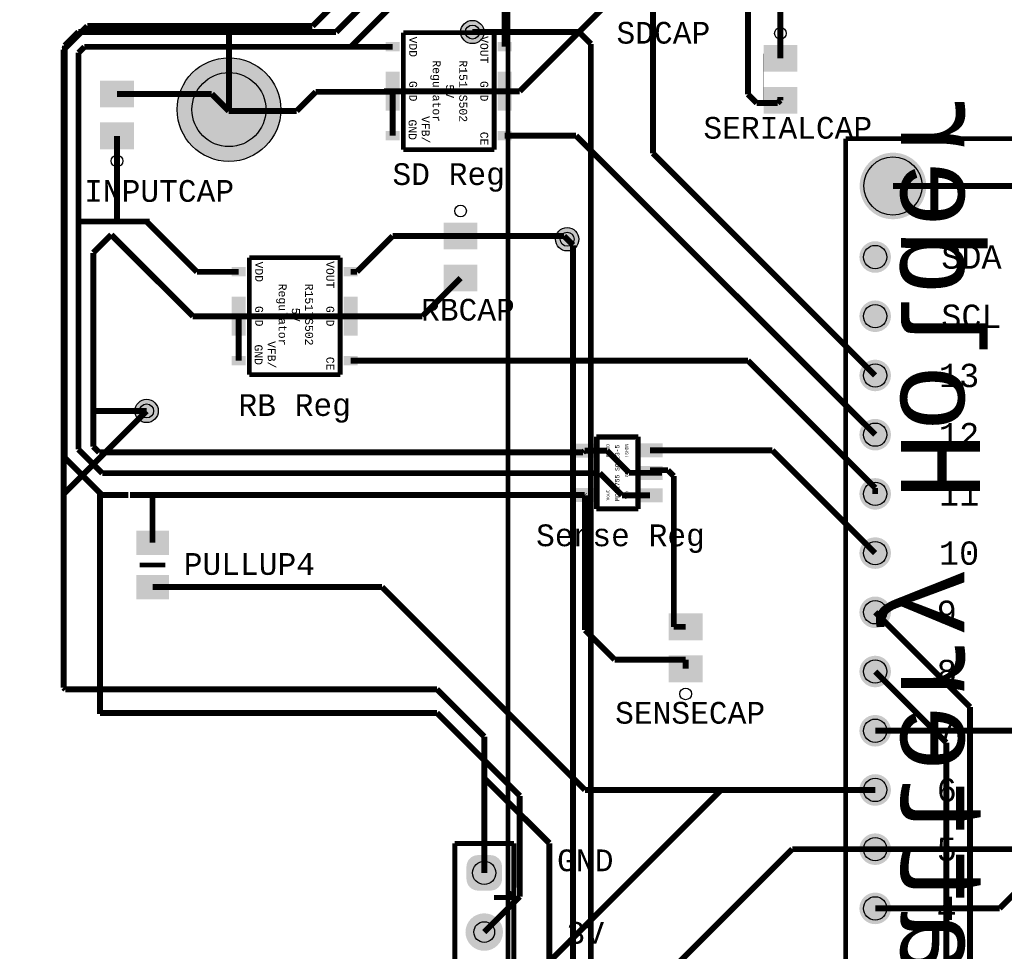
# Model space of a CAD drawing. Extents: x -3564 to 3564, y -2067 to 2176.
# Tile 4 of 21: x -3564 to -1902, y -332 to 1241. Entities that reach past the tile are written whole.
import ezdxf
from ezdxf.enums import TextEntityAlignment as Align

# ---------------------------------------------------------------- set-up
doc = ezdxf.new("R2010")
doc.units = 0
for name, color, linetype in [('3D_INFO_BOTTOM', 3, 'CONTINUOUS'), ('3D_INFO_TOP', 1, 'CONTINUOUS'), ('BOARD_OUTLINE', 2, 'CONTINUOUS'), ('COPPER_BOTTOM', 1, 'CONTINUOUS'), ('COPPER_TOP', 3, 'CONTINUOUS'), ('DRILL', 255, 'CONTINUOUS'), ('SILKSCREEN_BOTTOM', 6, 'CONTINUOUS'), ('SILKSCREEN_TOP', 4, 'CONTINUOUS'), ('SOLDER_MASK_BOTTOM', 212, 'CONTINUOUS'), ('SOLDER_MASK_TOP', 200, 'CONTINUOUS')]:
    doc.layers.add(name, color=color, linetype=linetype)
doc.styles.add('MONOTxtStyle', font='monotxt')
doc.styles.add('MONOTxtStyle_M', font='monotxt')

msp = doc.modelspace()

# ---------------------------------------------------------------- hatches: boundary and pattern name
at = {"layer": 'COPPER_BOTTOM'}
h = msp.add_hatch(color=256, dxfattribs=at)
edge = h.paths.add_edge_path()
edge.add_arc((-2799.999961, 1220), 19.685039, 0, 360)
edge = h.paths.add_edge_path()
edge.add_arc((-2799.999961, 1220), 11.811024, 0, 360)
h = msp.add_hatch(color=256, dxfattribs=at)
edge = h.paths.add_edge_path()
edge.add_arc((-3211, 1089), 87.5, 0, 360)
edge = h.paths.add_edge_path()
edge.add_arc((-3211, 1089), 62.5, 0, 360)
h = msp.add_hatch(color=256, dxfattribs=at)
edge = h.paths.add_edge_path()
edge.add_arc((-2090, 960), 56.212598, 0, 360)
edge = h.paths.add_edge_path()
edge.add_arc((-2090, 960), 49.212598, 0, 360)
h = msp.add_hatch(color=256, dxfattribs=at)
edge = h.paths.add_edge_path()
edge.add_arc((-2640, 870), 19.685039, 0, 360)
edge = h.paths.add_edge_path()
edge.add_arc((-2640, 870), 11.811024, 0, 360)
h = msp.add_hatch(color=256, dxfattribs=at)
edge = h.paths.add_edge_path()
edge.add_arc((-2120, 840), 26.685039, 0, 360)
edge = h.paths.add_edge_path()
edge.add_arc((-2120, 840), 19.685039, 0, 360)
h = msp.add_hatch(color=256, dxfattribs=at)
edge = h.paths.add_edge_path()
edge.add_arc((-2120, 740), 26.685039, 0, 360)
edge = h.paths.add_edge_path()
edge.add_arc((-2120, 740), 19.685039, 0, 360)
h = msp.add_hatch(color=256, dxfattribs=at)
edge = h.paths.add_edge_path()
edge.add_arc((-2120, 640), 26.685039, 0, 360)
edge = h.paths.add_edge_path()
edge.add_arc((-2120, 640), 19.685039, 0, 360)
h = msp.add_hatch(color=256, dxfattribs=at)
edge = h.paths.add_edge_path()
edge.add_arc((-3350, 580), 19.685039, 0, 360)
edge = h.paths.add_edge_path()
edge.add_arc((-3350, 580), 11.811024, 0, 360)
h = msp.add_hatch(color=256, dxfattribs=at)
edge = h.paths.add_edge_path()
edge.add_arc((-2120, 540), 26.685039, 0, 360)
edge = h.paths.add_edge_path()
edge.add_arc((-2120, 540), 19.685039, 0, 360)
h = msp.add_hatch(color=256, dxfattribs=at)
edge = h.paths.add_edge_path()
edge.add_arc((-2120, 440), 26.685039, 0, 360)
edge = h.paths.add_edge_path()
edge.add_arc((-2120, 440), 19.685039, 0, 360)
h = msp.add_hatch(color=256, dxfattribs=at)
edge = h.paths.add_edge_path()
edge.add_arc((-2120, 340), 26.685039, 0, 360)
edge = h.paths.add_edge_path()
edge.add_arc((-2120, 340), 19.685039, 0, 360)
h = msp.add_hatch(color=256, dxfattribs=at)
edge = h.paths.add_edge_path()
edge.add_arc((-2120, 240), 26.685039, 0, 360)
edge = h.paths.add_edge_path()
edge.add_arc((-2120, 240), 19.685039, 0, 360)
h = msp.add_hatch(color=256, dxfattribs=at)
edge = h.paths.add_edge_path()
edge.add_arc((-2120, 140), 26.685039, 0, 360)
edge = h.paths.add_edge_path()
edge.add_arc((-2120, 140), 19.685039, 0, 360)
h = msp.add_hatch(color=256, dxfattribs=at)
edge = h.paths.add_edge_path()
edge.add_arc((-2120, 40), 26.685039, 0, 360)
edge = h.paths.add_edge_path()
edge.add_arc((-2120, 40), 19.685039, 0, 360)
h = msp.add_hatch(color=256, dxfattribs=at)
edge = h.paths.add_edge_path()
edge.add_arc((-2120, -60), 26.685039, 0, 360)
edge = h.paths.add_edge_path()
edge.add_arc((-2120, -60), 19.685039, 0, 360)
h = msp.add_hatch(color=256, dxfattribs=at)
edge = h.paths.add_edge_path()
edge.add_arc((-2120, -160), 26.685039, 0, 360)
edge = h.paths.add_edge_path()
edge.add_arc((-2120, -160), 19.685039, 0, 360)
h = msp.add_hatch(color=256, dxfattribs=at)
edge = h.paths.add_edge_path()
edge.add_line((-2810, -189.585), (-2810, -210.415))
edge.add_arc((-2790.415, -210.415), 19.585, 180, 270)
edge.add_line((-2790.415, -230), (-2769.585, -230))
edge.add_arc((-2769.585, -210.415), 19.585, 270, 0)
edge.add_line((-2750, -210.415), (-2750, -189.585))
edge.add_arc((-2769.585, -189.585), 19.585, 0, 90)
edge.add_line((-2769.585, -170), (-2790.415, -170))
edge.add_arc((-2790.415, -189.585), 19.585, 90, 180)
edge = h.paths.add_edge_path()
edge.add_arc((-2780, -200), 19.585, 0, 360)
h = msp.add_hatch(color=256, dxfattribs=at)
edge = h.paths.add_edge_path()
edge.add_arc((-2120, -260), 26.685039, 0, 360)
edge = h.paths.add_edge_path()
edge.add_arc((-2120, -260), 19.685039, 0, 360)
h = msp.add_hatch(color=256, dxfattribs=at)
edge = h.paths.add_edge_path()
edge.add_arc((-2780, -300), 31.67, 0, 360)
edge = h.paths.add_edge_path()
edge.add_arc((-2780, -300), 17.5, 0, 360)
at = {"layer": 'COPPER_TOP'}
h = msp.add_hatch(color=256, dxfattribs=at)
edge = h.paths.add_edge_path()
edge.add_arc((-2799.999961, 1220), 19.685039, 0, 360)
edge = h.paths.add_edge_path()
edge.add_arc((-2799.999961, 1220), 11.811024, 0, 360)
h = msp.add_hatch(color=256, dxfattribs=at)
edge = h.paths.add_edge_path()
edge.add_arc((-3211, 1089), 87.5, 0, 360)
edge = h.paths.add_edge_path()
edge.add_arc((-3211, 1089), 62.5, 0, 360)
h = msp.add_hatch(color=256, dxfattribs=at)
edge = h.paths.add_edge_path()
edge.add_arc((-2090, 960), 56.212598, 0, 360)
edge = h.paths.add_edge_path()
edge.add_arc((-2090, 960), 49.212598, 0, 360)
h = msp.add_hatch(color=256, dxfattribs=at)
edge = h.paths.add_edge_path()
edge.add_arc((-2640, 870), 19.685039, 0, 360)
edge = h.paths.add_edge_path()
edge.add_arc((-2640, 870), 11.811024, 0, 360)
h = msp.add_hatch(color=256, dxfattribs=at)
edge = h.paths.add_edge_path()
edge.add_arc((-2120, 840), 26.685039, 0, 360)
edge = h.paths.add_edge_path()
edge.add_arc((-2120, 840), 19.685039, 0, 360)
h = msp.add_hatch(color=256, dxfattribs=at)
edge = h.paths.add_edge_path()
edge.add_arc((-2120, 740), 26.685039, 0, 360)
edge = h.paths.add_edge_path()
edge.add_arc((-2120, 740), 19.685039, 0, 360)
h = msp.add_hatch(color=256, dxfattribs=at)
edge = h.paths.add_edge_path()
edge.add_arc((-2120, 640), 26.685039, 0, 360)
edge = h.paths.add_edge_path()
edge.add_arc((-2120, 640), 19.685039, 0, 360)
h = msp.add_hatch(color=256, dxfattribs=at)
edge = h.paths.add_edge_path()
edge.add_arc((-3350, 580), 19.685039, 0, 360)
edge = h.paths.add_edge_path()
edge.add_arc((-3350, 580), 11.811024, 0, 360)
h = msp.add_hatch(color=256, dxfattribs=at)
edge = h.paths.add_edge_path()
edge.add_arc((-2120, 540), 26.685039, 0, 360)
edge = h.paths.add_edge_path()
edge.add_arc((-2120, 540), 19.685039, 0, 360)
h = msp.add_hatch(color=256, dxfattribs=at)
edge = h.paths.add_edge_path()
edge.add_arc((-2120, 440), 26.685039, 0, 360)
edge = h.paths.add_edge_path()
edge.add_arc((-2120, 440), 19.685039, 0, 360)
h = msp.add_hatch(color=256, dxfattribs=at)
edge = h.paths.add_edge_path()
edge.add_arc((-2120, 340), 26.685039, 0, 360)
edge = h.paths.add_edge_path()
edge.add_arc((-2120, 340), 19.685039, 0, 360)
h = msp.add_hatch(color=256, dxfattribs=at)
edge = h.paths.add_edge_path()
edge.add_arc((-2120, 240), 26.685039, 0, 360)
edge = h.paths.add_edge_path()
edge.add_arc((-2120, 240), 19.685039, 0, 360)
h = msp.add_hatch(color=256, dxfattribs=at)
edge = h.paths.add_edge_path()
edge.add_arc((-2120, 140), 26.685039, 0, 360)
edge = h.paths.add_edge_path()
edge.add_arc((-2120, 140), 19.685039, 0, 360)
h = msp.add_hatch(color=256, dxfattribs=at)
edge = h.paths.add_edge_path()
edge.add_arc((-2120, 40), 26.685039, 0, 360)
edge = h.paths.add_edge_path()
edge.add_arc((-2120, 40), 19.685039, 0, 360)
h = msp.add_hatch(color=256, dxfattribs=at)
edge = h.paths.add_edge_path()
edge.add_arc((-2120, -60), 26.685039, 0, 360)
edge = h.paths.add_edge_path()
edge.add_arc((-2120, -60), 19.685039, 0, 360)
h = msp.add_hatch(color=256, dxfattribs=at)
edge = h.paths.add_edge_path()
edge.add_arc((-2120, -160), 26.685039, 0, 360)
edge = h.paths.add_edge_path()
edge.add_arc((-2120, -160), 19.685039, 0, 360)
h = msp.add_hatch(color=256, dxfattribs=at)
edge = h.paths.add_edge_path()
edge.add_line((-2810, -189.585), (-2810, -210.415))
edge.add_arc((-2790.415, -210.415), 19.585, 180, 270)
edge.add_line((-2790.415, -230), (-2769.585, -230))
edge.add_arc((-2769.585, -210.415), 19.585, 270, 0)
edge.add_line((-2750, -210.415), (-2750, -189.585))
edge.add_arc((-2769.585, -189.585), 19.585, 0, 90)
edge.add_line((-2769.585, -170), (-2790.415, -170))
edge.add_arc((-2790.415, -189.585), 19.585, 90, 180)
edge = h.paths.add_edge_path()
edge.add_arc((-2780, -200), 19.585, 0, 360)
h = msp.add_hatch(color=256, dxfattribs=at)
edge = h.paths.add_edge_path()
edge.add_arc((-2120, -260), 26.685039, 0, 360)
edge = h.paths.add_edge_path()
edge.add_arc((-2120, -260), 19.685039, 0, 360)
h = msp.add_hatch(color=256, dxfattribs=at)
edge = h.paths.add_edge_path()
edge.add_arc((-2780, -300), 31.67, 0, 360)
edge = h.paths.add_edge_path()
edge.add_arc((-2780, -300), 17.5, 0, 360)
at = {"layer": 'DRILL'}
h = msp.add_hatch(color=255, dxfattribs=at)
edge = h.paths.add_edge_path()
edge.add_arc((-2799.999961, 1220), 11.811024, 0, 360)
h = msp.add_hatch(color=255, dxfattribs=at)
edge = h.paths.add_edge_path()
edge.add_arc((-3211, 1089), 62.5, 0, 360)
h = msp.add_hatch(color=255, dxfattribs=at)
edge = h.paths.add_edge_path()
edge.add_arc((-2090, 960), 49.212598, 0, 360)
h = msp.add_hatch(color=255, dxfattribs=at)
edge = h.paths.add_edge_path()
edge.add_arc((-2640, 870), 11.811024, 0, 360)
h = msp.add_hatch(color=255, dxfattribs=at)
edge = h.paths.add_edge_path()
edge.add_arc((-2120, 840), 19.685039, 0, 360)
h = msp.add_hatch(color=255, dxfattribs=at)
edge = h.paths.add_edge_path()
edge.add_arc((-2120, 740), 19.685039, 0, 360)
h = msp.add_hatch(color=255, dxfattribs=at)
edge = h.paths.add_edge_path()
edge.add_arc((-2120, 640), 19.685039, 0, 360)
h = msp.add_hatch(color=255, dxfattribs=at)
edge = h.paths.add_edge_path()
edge.add_arc((-3350, 580), 11.811024, 0, 360)
h = msp.add_hatch(color=255, dxfattribs=at)
edge = h.paths.add_edge_path()
edge.add_arc((-2120, 540), 19.685039, 0, 360)
h = msp.add_hatch(color=255, dxfattribs=at)
edge = h.paths.add_edge_path()
edge.add_arc((-2120, 440), 19.685039, 0, 360)
h = msp.add_hatch(color=255, dxfattribs=at)
edge = h.paths.add_edge_path()
edge.add_arc((-2120, 340), 19.685039, 0, 360)
h = msp.add_hatch(color=255, dxfattribs=at)
edge = h.paths.add_edge_path()
edge.add_arc((-2120, 240), 19.685039, 0, 360)
h = msp.add_hatch(color=255, dxfattribs=at)
edge = h.paths.add_edge_path()
edge.add_arc((-2120, 140), 19.685039, 0, 360)
h = msp.add_hatch(color=255, dxfattribs=at)
edge = h.paths.add_edge_path()
edge.add_arc((-2120, 40), 19.685039, 0, 360)
h = msp.add_hatch(color=255, dxfattribs=at)
edge = h.paths.add_edge_path()
edge.add_arc((-2120, -60), 19.685039, 0, 360)
h = msp.add_hatch(color=255, dxfattribs=at)
edge = h.paths.add_edge_path()
edge.add_arc((-2120, -160), 19.685039, 0, 360)
h = msp.add_hatch(color=255, dxfattribs=at)
edge = h.paths.add_edge_path()
edge.add_arc((-2780, -200), 19.585, 0, 360)
h = msp.add_hatch(color=255, dxfattribs=at)
edge = h.paths.add_edge_path()
edge.add_arc((-2120, -260), 19.685039, 0, 360)
h = msp.add_hatch(color=255, dxfattribs=at)
edge = h.paths.add_edge_path()
edge.add_arc((-2780, -300), 17.5, 0, 360)
at = {"layer": 'SOLDER_MASK_BOTTOM'}
h = msp.add_hatch(color=256, dxfattribs=at)
edge = h.paths.add_edge_path()
edge.add_arc((-2799.999961, 1220), 19.685039, 0, 360)
h = msp.add_hatch(color=256, dxfattribs=at)
edge = h.paths.add_edge_path()
edge.add_arc((-3211, 1089), 87.5, 0, 360)
h = msp.add_hatch(color=256, dxfattribs=at)
edge = h.paths.add_edge_path()
edge.add_arc((-2090, 960), 56.212598, 0, 360)
edge = h.paths.add_edge_path()
edge.add_arc((-2090, 960), 49.212598, 0, 360)
h = msp.add_hatch(color=256, dxfattribs=at)
edge = h.paths.add_edge_path()
edge.add_arc((-2640, 870), 19.685039, 0, 360)
h = msp.add_hatch(color=256, dxfattribs=at)
edge = h.paths.add_edge_path()
edge.add_arc((-2120, 840), 26.685039, 0, 360)
edge = h.paths.add_edge_path()
edge.add_arc((-2120, 840), 19.685039, 0, 360)
h = msp.add_hatch(color=256, dxfattribs=at)
edge = h.paths.add_edge_path()
edge.add_arc((-2120, 740), 26.685039, 0, 360)
edge = h.paths.add_edge_path()
edge.add_arc((-2120, 740), 19.685039, 0, 360)
h = msp.add_hatch(color=256, dxfattribs=at)
edge = h.paths.add_edge_path()
edge.add_arc((-2120, 640), 26.685039, 0, 360)
edge = h.paths.add_edge_path()
edge.add_arc((-2120, 640), 19.685039, 0, 360)
h = msp.add_hatch(color=256, dxfattribs=at)
edge = h.paths.add_edge_path()
edge.add_arc((-3350, 580), 19.685039, 0, 360)
h = msp.add_hatch(color=256, dxfattribs=at)
edge = h.paths.add_edge_path()
edge.add_arc((-2120, 540), 26.685039, 0, 360)
edge = h.paths.add_edge_path()
edge.add_arc((-2120, 540), 19.685039, 0, 360)
h = msp.add_hatch(color=256, dxfattribs=at)
edge = h.paths.add_edge_path()
edge.add_arc((-2120, 440), 26.685039, 0, 360)
edge = h.paths.add_edge_path()
edge.add_arc((-2120, 440), 19.685039, 0, 360)
h = msp.add_hatch(color=256, dxfattribs=at)
edge = h.paths.add_edge_path()
edge.add_arc((-2120, 340), 26.685039, 0, 360)
edge = h.paths.add_edge_path()
edge.add_arc((-2120, 340), 19.685039, 0, 360)
h = msp.add_hatch(color=256, dxfattribs=at)
edge = h.paths.add_edge_path()
edge.add_arc((-2120, 240), 26.685039, 0, 360)
edge = h.paths.add_edge_path()
edge.add_arc((-2120, 240), 19.685039, 0, 360)
h = msp.add_hatch(color=256, dxfattribs=at)
edge = h.paths.add_edge_path()
edge.add_arc((-2120, 140), 26.685039, 0, 360)
edge = h.paths.add_edge_path()
edge.add_arc((-2120, 140), 19.685039, 0, 360)
h = msp.add_hatch(color=256, dxfattribs=at)
edge = h.paths.add_edge_path()
edge.add_arc((-2120, 40), 26.685039, 0, 360)
edge = h.paths.add_edge_path()
edge.add_arc((-2120, 40), 19.685039, 0, 360)
h = msp.add_hatch(color=256, dxfattribs=at)
edge = h.paths.add_edge_path()
edge.add_arc((-2120, -60), 26.685039, 0, 360)
edge = h.paths.add_edge_path()
edge.add_arc((-2120, -60), 19.685039, 0, 360)
h = msp.add_hatch(color=256, dxfattribs=at)
edge = h.paths.add_edge_path()
edge.add_arc((-2120, -160), 26.685039, 0, 360)
edge = h.paths.add_edge_path()
edge.add_arc((-2120, -160), 19.685039, 0, 360)
h = msp.add_hatch(color=256, dxfattribs=at)
edge = h.paths.add_edge_path()
edge.add_line((-2810, -189.585), (-2810, -210.415))
edge.add_arc((-2790.415, -210.415), 19.585, 180, 270)
edge.add_line((-2790.415, -230), (-2769.585, -230))
edge.add_arc((-2769.585, -210.415), 19.585, 270, 0)
edge.add_line((-2750, -210.415), (-2750, -189.585))
edge.add_arc((-2769.585, -189.585), 19.585, 0, 90)
edge.add_line((-2769.585, -170), (-2790.415, -170))
edge.add_arc((-2790.415, -189.585), 19.585, 90, 180)
edge = h.paths.add_edge_path()
edge.add_arc((-2780, -200), 19.585, 0, 360)
h = msp.add_hatch(color=256, dxfattribs=at)
edge = h.paths.add_edge_path()
edge.add_arc((-2120, -260), 26.685039, 0, 360)
edge = h.paths.add_edge_path()
edge.add_arc((-2120, -260), 19.685039, 0, 360)
h = msp.add_hatch(color=256, dxfattribs=at)
edge = h.paths.add_edge_path()
edge.add_arc((-2780, -300), 31.67, 0, 360)
edge = h.paths.add_edge_path()
edge.add_arc((-2780, -300), 17.5, 0, 360)
at = {"layer": 'SOLDER_MASK_TOP'}
h = msp.add_hatch(color=256, dxfattribs=at)
edge = h.paths.add_edge_path()
edge.add_arc((-2799.999961, 1220), 19.685039, 0, 360)
h = msp.add_hatch(color=256, dxfattribs=at)
edge = h.paths.add_edge_path()
edge.add_arc((-3211, 1089), 87.5, 0, 360)
h = msp.add_hatch(color=256, dxfattribs=at)
edge = h.paths.add_edge_path()
edge.add_arc((-2090, 960), 56.212598, 0, 360)
edge = h.paths.add_edge_path()
edge.add_arc((-2090, 960), 49.212598, 0, 360)
h = msp.add_hatch(color=256, dxfattribs=at)
edge = h.paths.add_edge_path()
edge.add_arc((-2640, 870), 19.685039, 0, 360)
h = msp.add_hatch(color=256, dxfattribs=at)
edge = h.paths.add_edge_path()
edge.add_arc((-2120, 840), 26.685039, 0, 360)
edge = h.paths.add_edge_path()
edge.add_arc((-2120, 840), 19.685039, 0, 360)
h = msp.add_hatch(color=256, dxfattribs=at)
edge = h.paths.add_edge_path()
edge.add_arc((-2120, 740), 26.685039, 0, 360)
edge = h.paths.add_edge_path()
edge.add_arc((-2120, 740), 19.685039, 0, 360)
h = msp.add_hatch(color=256, dxfattribs=at)
edge = h.paths.add_edge_path()
edge.add_arc((-2120, 640), 26.685039, 0, 360)
edge = h.paths.add_edge_path()
edge.add_arc((-2120, 640), 19.685039, 0, 360)
h = msp.add_hatch(color=256, dxfattribs=at)
edge = h.paths.add_edge_path()
edge.add_arc((-3350, 580), 19.685039, 0, 360)
h = msp.add_hatch(color=256, dxfattribs=at)
edge = h.paths.add_edge_path()
edge.add_arc((-2120, 540), 26.685039, 0, 360)
edge = h.paths.add_edge_path()
edge.add_arc((-2120, 540), 19.685039, 0, 360)
h = msp.add_hatch(color=256, dxfattribs=at)
edge = h.paths.add_edge_path()
edge.add_arc((-2120, 440), 26.685039, 0, 360)
edge = h.paths.add_edge_path()
edge.add_arc((-2120, 440), 19.685039, 0, 360)
h = msp.add_hatch(color=256, dxfattribs=at)
edge = h.paths.add_edge_path()
edge.add_arc((-2120, 340), 26.685039, 0, 360)
edge = h.paths.add_edge_path()
edge.add_arc((-2120, 340), 19.685039, 0, 360)
h = msp.add_hatch(color=256, dxfattribs=at)
edge = h.paths.add_edge_path()
edge.add_arc((-2120, 240), 26.685039, 0, 360)
edge = h.paths.add_edge_path()
edge.add_arc((-2120, 240), 19.685039, 0, 360)
h = msp.add_hatch(color=256, dxfattribs=at)
edge = h.paths.add_edge_path()
edge.add_arc((-2120, 140), 26.685039, 0, 360)
edge = h.paths.add_edge_path()
edge.add_arc((-2120, 140), 19.685039, 0, 360)
h = msp.add_hatch(color=256, dxfattribs=at)
edge = h.paths.add_edge_path()
edge.add_arc((-2120, 40), 26.685039, 0, 360)
edge = h.paths.add_edge_path()
edge.add_arc((-2120, 40), 19.685039, 0, 360)
h = msp.add_hatch(color=256, dxfattribs=at)
edge = h.paths.add_edge_path()
edge.add_arc((-2120, -60), 26.685039, 0, 360)
edge = h.paths.add_edge_path()
edge.add_arc((-2120, -60), 19.685039, 0, 360)
h = msp.add_hatch(color=256, dxfattribs=at)
edge = h.paths.add_edge_path()
edge.add_arc((-2120, -160), 26.685039, 0, 360)
edge = h.paths.add_edge_path()
edge.add_arc((-2120, -160), 19.685039, 0, 360)
h = msp.add_hatch(color=256, dxfattribs=at)
edge = h.paths.add_edge_path()
edge.add_line((-2810, -189.585), (-2810, -210.415))
edge.add_arc((-2790.415, -210.415), 19.585, 180, 270)
edge.add_line((-2790.415, -230), (-2769.585, -230))
edge.add_arc((-2769.585, -210.415), 19.585, 270, 0)
edge.add_line((-2750, -210.415), (-2750, -189.585))
edge.add_arc((-2769.585, -189.585), 19.585, 0, 90)
edge.add_line((-2769.585, -170), (-2790.415, -170))
edge.add_arc((-2790.415, -189.585), 19.585, 90, 180)
edge = h.paths.add_edge_path()
edge.add_arc((-2780, -200), 19.585, 0, 360)
h = msp.add_hatch(color=256, dxfattribs=at)
edge = h.paths.add_edge_path()
edge.add_arc((-2120, -260), 26.685039, 0, 360)
edge = h.paths.add_edge_path()
edge.add_arc((-2120, -260), 19.685039, 0, 360)
h = msp.add_hatch(color=256, dxfattribs=at)
edge = h.paths.add_edge_path()
edge.add_arc((-2780, -300), 31.67, 0, 360)
edge = h.paths.add_edge_path()
edge.add_arc((-2780, -300), 17.5, 0, 360)

# ---------------------------------------------------------------- linework, layer by layer
at = {"layer": '3D_INFO_BOTTOM', "color": 3, "const_width": 8}
msp.add_lwpolyline([(-2740, -1600), (-2740, 1540)], dxfattribs=at)
at = {"layer": '3D_INFO_TOP', "color": 1}
for points, const_width in [([(-2916.771654, 1218.818898), (-2916.771654, 1021.181102)], 8), ([(-2763.228346, 1218.818898), (-2916.771654, 1218.818898)], 8), ([(-2763.228346, 1021.181102), (-2763.228346, 1218.818898)], 8), ([(-2308.543307, 1183.307087), (-2308.543307, 1096.692913)], 0.03937), ([(-2251.456693, 1183.307087), (-2308.543307, 1183.307087)], 0.03937), ([(-2251.456693, 1096.692913), (-2251.456693, 1183.307087)], 0.03937), ([(-3428.543307, 1123.307087), (-3428.543307, 1036.692913)], 0.03937), ([(-3371.456693, 1123.307087), (-3428.543307, 1123.307087)], 0.03937), ([(-3371.456693, 1036.692913), (-3371.456693, 1123.307087)], 0.03937), ([(-2308.543307, 1096.692913), (-2251.456693, 1096.692913)], 0.03937), ([(-3428.543307, 1036.692913), (-3371.456693, 1036.692913)], 0.03937), ([(-1170, 1040), (-2170, 1040)], 8), ([(-2170, 1040), (-2170, -1160)], 8), ([(-2916.771654, 1021.181102), (-2763.228346, 1021.181102)], 8), ([(-2848.543307, 883.307087), (-2848.543307, 796.692913)], 0.03937), ([(-2791.456693, 883.307087), (-2848.543307, 883.307087)], 0.03937), ([(-2791.456693, 796.692913), (-2791.456693, 883.307087)], 0.03937), ([(-3176.771654, 838.818898), (-3176.771654, 641.181102)], 8), ([(-3023.228346, 838.818898), (-3176.771654, 838.818898)], 8), ([(-3023.228346, 641.181102), (-3023.228346, 838.818898)], 8), ([(-2848.543307, 796.692913), (-2791.456693, 796.692913)], 0.03937), ([(-3176.771654, 641.181102), (-3023.228346, 641.181102)], 8), ([(-2520.066929, 536.523622), (-2590.933071, 536.523622)], 8), ([(-2590.933071, 536.523622), (-2590.933071, 414.476378)], 8), ([(-2520.066929, 414.476378), (-2520.066929, 536.523622)], 8), ([(-2590.933071, 414.476378), (-2520.066929, 414.476378)], 8), ([(-3366.574803, 363.307087), (-3366.574803, 276.692913)], 0.03937), ([(-3313.425197, 363.307087), (-3366.574803, 363.307087)], 0.03937), ([(-3313.425197, 276.692913), (-3313.425197, 363.307087)], 0.03937), ([(-3366.574803, 276.692913), (-3313.425197, 276.692913)], 0.03937), ([(-2468.543307, 223.307087), (-2468.543307, 136.692913)], 0.03937), ([(-2411.456693, 223.307087), (-2468.543307, 223.307087)], 0.03937), ([(-2411.456693, 136.692913), (-2411.456693, 223.307087)], 0.03937), ([(-2468.543307, 136.692913), (-2411.456693, 136.692913)], 0.03937), ([(-2730.41, -150.54), (-2829.49, -150.54)], 8), ([(-2829.49, -150.54), (-2829.49, -550.73)], 8), ([(-2730.41, -550.73), (-2730.41, -150.54)], 8)]:
    msp.add_lwpolyline(points, dxfattribs=dict(at, const_width=const_width))
at = {"layer": 'BOARD_OUTLINE', "color": 2, "const_width": 0.000039}
for points in [[(-3564.266063, 1273.668701), (-3564.266063, 0)], [(-2845.873622, 0), (-3564.266063, 0)], [(-2845.873622, 0), (-2845.873622, -800)]]:
    msp.add_lwpolyline(points, dxfattribs=at)
at = {"layer": 'COPPER_BOTTOM', "color": 1, "const_width": 10}
for points in [[(-2720, 1580), (-3070, 1230)], [(-3450, 1230), (-3490, 1190)], [(-3070, 1230), (-3450, 1230)], [(-3211, 1089), (-3211, 1229)], [(-2799.999961, 1220), (-2619.999961, 1220)], [(-2619.999961, 1220), (-2599.999961, 1200)], [(-2599.999961, 1200), (-2599.999961, -1139.999961)], [(-3490, 440), (-3490, 1190)], [(-2630, 860), (-2640, 870)], [(-2630, -820), (-2630, 860)], [(-3350, 580), (-3490, 440)], [(-3490, 112.928898), (-3490, 440)], [(-1910, -260), (-1520, 130)], [(-3487.071102, 110), (-3490, 112.928898)], [(-3487.071102, 110), (-2860, 110)], [(-2860, 110), (-2780, 30)], [(-2780, 30), (-2780, -200)], [(-2120, 40), (-1670, 40)], [(-2780, -40), (-2670, -150)], [(-2670, -770), (-2670, -150)], [(-1840, -160), (-2120, -160)], [(-2120, -260), (-1910, -260)]]:
    msp.add_lwpolyline(points, dxfattribs=at)
at = {"layer": 'COPPER_TOP', "color": 3, "const_width": 10}
for points in [[(-2810, 1440), (-3030, 1220)], [(-2280, 1410), (-2280, 1175.433071)], [(-2815, 1385), (-3005, 1195)], [(-2334.88189, 1114.88189), (-2334.88189, 1332.598425)], [(-2745.511811, 1195), (-2745.511811, 1314.488189)], [(-2495.11811, 1284.88189), (-2495.11811, 1015.11811)], [(-2580, 1260), (-2720, 1120)], [(-3488.098425, 1197.07126), (-3465.169685, 1220)], [(-3465.169685, 1220), (-3030, 1220)], [(-2745.511732, 1220), (-2799.999961, 1220)], [(-3488.098425, 501.027165), (-3488.098425, 1197.07126)], [(-3455, 1195), (-3465, 1185)], [(-3455, 1195), (-2934.488189, 1195)], [(-3465, 1185), (-3465, 515)], [(-3240, 1115.433071), (-3400, 1115.433071)], [(-3212.283465, 1087.716535), (-3240, 1115.433071)], [(-3096.744094, 1086.744094), (-3064.488189, 1119)], [(-3064.488189, 1119), (-2931, 1119)], [(-2949, 1120), (-2720, 1120)], [(-2934.488189, 1120), (-2934.488189, 1045)], [(-2931, 1119), (-2930, 1120)], [(-2334.88189, 1114.88189), (-2320, 1100)], [(-2280, 1104.566929), (-2280, 1110)], [(-2320, 1100), (-2284.566929, 1100)], [(-2284.566929, 1100), (-2280, 1104.566929)], [(-3211.311024, 1086.744094), (-3212.283465, 1087.716535)], [(-3211.311024, 1086.744094), (-3096.744094, 1086.744094)], [(-3400, 1044.566929), (-3400, 902.928898)], [(-2625, 1045), (-2745.511811, 1045)], [(-2120, 540), (-2625, 1045)], [(-2495.11811, 1015.11811), (-2120, 640)], [(-1240, 960), (-2090, 960)], [(-3345, 900), (-3465, 900)], [(-3402.928898, 900), (-3400, 902.928898)], [(-3350, 900), (-3265, 815)], [(-3440, 847.071102), (-3409.571299, 877.499803)], [(-3272.071496, 740), (-3409.571299, 877.499803)], [(-2995, 815), (-2934.566929, 875.433071)], [(-2934.566929, 875.433071), (-2645.433071, 875.433071)], [(-2645.433071, 875.433071), (-2640, 870)], [(-3440, 520), (-3440, 847.071102)], [(-3265, 815), (-3194.488189, 815)], [(-3005.511811, 815), (-2995, 815)], [(-2884.566929, 740), (-2820, 804.566929)], [(-3272.071496, 740), (-2884.566929, 740)], [(-3194.488189, 740), (-3194.488189, 665)], [(-3005.511811, 665), (-2335, 665)], [(-2335, 665), (-2120, 450)], [(-3350, 580), (-3440, 580)], [(-3465, 515), (-3425, 475)], [(-3430, 510), (-3440, 520)], [(-2613.519685, 510), (-2610.61811, 512.901575)], [(-2572.901575, 512.901575), (-2610.61811, 512.901575)], [(-2535.5, 475.5), (-2572.901575, 512.901575)], [(-2500.38189, 513.5), (-2293.5, 513.5)], [(-2293.5, 513.5), (-2120, 340)], [(-3425.169685, 438.098425), (-3488.098425, 501.027165)], [(-3430, 510), (-2613.519685, 510)], [(-2500.38185, 475.5), (-2500.38185, 480)], [(-2500.38185, 480), (-2469.999961, 480)], [(-2469.999961, 480), (-2459.999961, 470)], [(-3425, 475), (-2585, 475)], [(-2585, 475), (-2547.5, 437.5)], [(-2535.5, 475.5), (-2480.066929, 475.5)], [(-2459.999961, 470), (-2459.999961, 215.433071)], [(-2120, 440), (-2120, 450)], [(-3428.53563, 441.46437), (-3428.53563, 68.53563)], [(-3425.169685, 438.098425), (-3381.027323, 438.098425)], [(-3378.098425, 438.098425), (-2610.61811, 438.098425)], [(-3340, 438.098425), (-3340, 357.401575)], [(-2610.618071, 438.098425), (-2610, 437.480315)], [(-2610, 437.480315), (-2610, 210)], [(-2547.5, 437.5), (-2500.38189, 437.5)], [(-3340, 282.598425), (-2952.598425, 282.598425)], [(-2952.598425, 282.598425), (-2610, -60)], [(-2120, 240), (-1960, 80)], [(-2459.999961, 215.433071), (-2439.999961, 215.433071)], [(-2610, 210), (-2559.999961, 160)], [(-2559.999961, 160), (-2439.999961, 160)], [(-2439.999961, 160), (-2439.999961, 144.566929)], [(-2120, 140), (-2000, 20)], [(-1960, 80), (-1960, -1100)], [(-2860, 70), (-3428.53563, 70)], [(-2720, -70), (-2860, 70)], [(-2000, 20), (-2000, -1250)], [(-2380, -60), (-2720, -400)], [(-2720, -70), (-2720, -240)], [(-2610, -60), (-2190, -60)], [(-2190, -60), (-2120, -60)], [(-2260, -160), (-2600, -500)], [(-2119.999961, -159.999961), (-2260, -160)], [(-2720, -240), (-2780, -300)]]:
    msp.add_lwpolyline(points, dxfattribs=at)
at = {"layer": 'COPPER_TOP'}
for points in [[(-2946.299213, 1187.125984), (-2946.299213, 1202.874016), (-2922.677165, 1187.125984), (-2922.677165, 1202.874016)], [(-2757.322835, 1187.125984), (-2757.322835, 1202.874016), (-2733.700787, 1187.125984), (-2733.700787, 1202.874016)], [(-2308.543307, 1152.795276), (-2308.543307, 1198.070866), (-2251.456693, 1152.795276), (-2251.456693, 1198.070866)], [(-2946.299213, 1087.125984), (-2946.299213, 1152.874016), (-2922.677165, 1087.125984), (-2922.677165, 1152.874016)], [(-2757.322835, 1087.125984), (-2757.322835, 1152.874016), (-2733.700787, 1087.125984), (-2733.700787, 1152.874016)], [(-3428.543307, 1092.795276), (-3428.543307, 1138.070866), (-3371.456693, 1092.795276), (-3371.456693, 1138.070866)], [(-2308.543307, 1081.929134), (-2308.543307, 1127.204724), (-2251.456693, 1081.929134), (-2251.456693, 1127.204724)], [(-3428.543307, 1021.929134), (-3428.543307, 1067.204724), (-3371.456693, 1021.929134), (-3371.456693, 1067.204724)], [(-2946.299213, 1037.125984), (-2946.299213, 1052.874016), (-2922.677165, 1037.125984), (-2922.677165, 1052.874016)], [(-2757.322835, 1037.125984), (-2757.322835, 1052.874016), (-2733.700787, 1037.125984), (-2733.700787, 1052.874016)], [(-2848.543307, 852.795276), (-2848.543307, 898.070866), (-2791.456693, 852.795276), (-2791.456693, 898.070866)], [(-3206.299213, 807.125984), (-3206.299213, 822.874016), (-3182.677165, 807.125984), (-3182.677165, 822.874016)], [(-3017.322835, 807.125984), (-3017.322835, 822.874016), (-2993.700787, 807.125984), (-2993.700787, 822.874016)], [(-2848.543307, 781.929134), (-2848.543307, 827.204724), (-2791.456693, 781.929134), (-2791.456693, 827.204724)], [(-3206.299213, 707.125984), (-3206.299213, 772.874016), (-3182.677165, 707.125984), (-3182.677165, 772.874016)], [(-3017.322835, 707.125984), (-3017.322835, 772.874016), (-2993.700787, 707.125984), (-2993.700787, 772.874016)], [(-3206.299213, 657.125984), (-3206.299213, 672.874016), (-3182.677165, 657.125984), (-3182.677165, 672.874016)], [(-3017.322835, 657.125984), (-3017.322835, 672.874016), (-2993.700787, 657.125984), (-2993.700787, 672.874016)], [(-2632.271654, 501.090551), (-2632.271654, 524.712598), (-2588.964567, 501.090551), (-2588.964567, 524.712598)], [(-2522.035433, 501.688976), (-2522.035433, 525.311024), (-2478.728346, 501.688976), (-2478.728346, 525.311024)], [(-2522.035433, 463.688976), (-2522.035433, 487.311024), (-2478.728346, 463.688976), (-2478.728346, 487.311024)], [(-2632.271654, 426.287402), (-2632.271654, 449.909449), (-2588.964567, 426.287402), (-2588.964567, 449.909449)], [(-2522.035433, 425.688976), (-2522.035433, 449.311024), (-2478.728346, 425.688976), (-2478.728346, 449.311024)], [(-3367.559055, 336.732283), (-3367.559055, 378.070866), (-3312.440945, 336.732283), (-3312.440945, 378.070866)], [(-3367.559055, 261.929134), (-3367.559055, 303.267717), (-3312.440945, 261.929134), (-3312.440945, 303.267717)], [(-2468.543307, 192.795276), (-2468.543307, 238.070866), (-2411.456693, 192.795276), (-2411.456693, 238.070866)], [(-2468.543307, 121.929134), (-2468.543307, 167.204724), (-2411.456693, 121.929134), (-2411.456693, 167.204724)]]:
    msp.add_solid(points, dxfattribs=at)
at = {"layer": 'DRILL', "color": 255}
for centre, radius in [((-2799.999961, 1220), 11.811024), ((-3211, 1089), 62.5), ((-2090, 960), 49.212598), ((-2640, 870), 11.811024), ((-2120, 840), 19.685039), ((-2120, 740), 19.685039), ((-2120, 640), 19.685039), ((-3350, 580), 11.811024), ((-2120, 540), 19.685039), ((-2120, 440), 19.685039), ((-2120, 340), 19.685039), ((-2120, 240), 19.685039), ((-2120, 140), 19.685039), ((-2120, 40), 19.685039), ((-2120, -60), 19.685039), ((-2120, -160), 19.685039), ((-2780, -200), 19.585), ((-2120, -260), 19.685039), ((-2780, -300), 17.5)]:
    msp.add_circle(centre, radius, dxfattribs=at)
at = {"layer": 'SILKSCREEN_BOTTOM', "color": 6, "const_width": 8}
msp.add_lwpolyline([(-2740, -1600), (-2740, 1540)], dxfattribs=at)
at = {"layer": 'SILKSCREEN_TOP', "color": 4}
for points, const_width in [([(-2916.771654, 1218.818898), (-2916.771654, 1021.181102)], 8), ([(-2763.228346, 1218.818898), (-2916.771654, 1218.818898)], 8), ([(-2763.228346, 1021.181102), (-2763.228346, 1218.818898)], 8), ([(-1170, 1040), (-2170, 1040)], 8), ([(-2170, 1040), (-2170, -1160)], 8), ([(-2916.771654, 1021.181102), (-2763.228346, 1021.181102)], 8), ([(-3176.771654, 838.818898), (-3176.771654, 641.181102)], 8), ([(-3023.228346, 838.818898), (-3176.771654, 838.818898)], 8), ([(-3023.228346, 641.181102), (-3023.228346, 838.818898)], 8), ([(-3176.771654, 641.181102), (-3023.228346, 641.181102)], 8), ([(-2524.988189, 532.586614), (-2586.011811, 532.586614)], 1.5), ([(-2586.011811, 532.586614), (-2586.011811, 418.413386)], 1.5), ([(-2524.988189, 418.413386), (-2524.988189, 532.586614)], 1.5), ([(-2586.011811, 418.413386), (-2524.988189, 418.413386)], 1.5), ([(-3318.346457, 320), (-3361.653543, 320)], 7.874016), ([(-3318.346457, 320), (-3361.653543, 320)], 7.874016), ([(-2830, -550), (-2830, -150)], 8), ([(-2730, -150), (-2830, -150)], 8), ([(-2730, -225.000079), (-2730, -150)], 8), ([(-2738.333346, -233.333386), (-2730, -241.666614)], 8), ([(-2730, -241.666614), (-2763.333346, -241.666614)], 8), ([(-2730, -550.000079), (-2730, -250)], 8)]:
    msp.add_lwpolyline(points, dxfattribs=dict(at, const_width=const_width))
for centre in [(-2280, 1217.755906), (-3400, 1002.244094), (-2820, 917.755906), (-2440, 102.244094)]:
    msp.add_circle(centre, 9.84252, dxfattribs=at)
at = {"layer": 'SOLDER_MASK_BOTTOM'}
for centre, radius in [((-2799.999961, 1220), 19.685039), ((-3211, 1089), 87.5), ((-2640, 870), 19.685039), ((-3350, 580), 19.685039)]:
    msp.add_circle(centre, radius, dxfattribs=at)
at = {"layer": 'SOLDER_MASK_TOP'}
for centre, radius in [((-2799.999961, 1220), 19.685039), ((-3211, 1089), 87.5), ((-2640, 870), 19.685039), ((-3350, 580), 19.685039)]:
    msp.add_circle(centre, radius, dxfattribs=at)
for points in [[(-2946.299213, 1187.125984), (-2946.299213, 1202.874016), (-2922.677165, 1187.125984), (-2922.677165, 1202.874016)], [(-2757.322835, 1187.125984), (-2757.322835, 1202.874016), (-2733.700787, 1187.125984), (-2733.700787, 1202.874016)], [(-2308.543307, 1152.795276), (-2308.543307, 1198.070866), (-2251.456693, 1152.795276), (-2251.456693, 1198.070866)], [(-2946.299213, 1087.125984), (-2946.299213, 1152.874016), (-2922.677165, 1087.125984), (-2922.677165, 1152.874016)], [(-2757.322835, 1087.125984), (-2757.322835, 1152.874016), (-2733.700787, 1087.125984), (-2733.700787, 1152.874016)], [(-3428.543307, 1092.795276), (-3428.543307, 1138.070866), (-3371.456693, 1092.795276), (-3371.456693, 1138.070866)], [(-2308.543307, 1081.929134), (-2308.543307, 1127.204724), (-2251.456693, 1081.929134), (-2251.456693, 1127.204724)], [(-3428.543307, 1021.929134), (-3428.543307, 1067.204724), (-3371.456693, 1021.929134), (-3371.456693, 1067.204724)], [(-2946.299213, 1037.125984), (-2946.299213, 1052.874016), (-2922.677165, 1037.125984), (-2922.677165, 1052.874016)], [(-2757.322835, 1037.125984), (-2757.322835, 1052.874016), (-2733.700787, 1037.125984), (-2733.700787, 1052.874016)], [(-2848.543307, 852.795276), (-2848.543307, 898.070866), (-2791.456693, 852.795276), (-2791.456693, 898.070866)], [(-3206.299213, 807.125984), (-3206.299213, 822.874016), (-3182.677165, 807.125984), (-3182.677165, 822.874016)], [(-3017.322835, 807.125984), (-3017.322835, 822.874016), (-2993.700787, 807.125984), (-2993.700787, 822.874016)], [(-2848.543307, 781.929134), (-2848.543307, 827.204724), (-2791.456693, 781.929134), (-2791.456693, 827.204724)], [(-3206.299213, 707.125984), (-3206.299213, 772.874016), (-3182.677165, 707.125984), (-3182.677165, 772.874016)], [(-3017.322835, 707.125984), (-3017.322835, 772.874016), (-2993.700787, 707.125984), (-2993.700787, 772.874016)], [(-3206.299213, 657.125984), (-3206.299213, 672.874016), (-3182.677165, 657.125984), (-3182.677165, 672.874016)], [(-3017.322835, 657.125984), (-3017.322835, 672.874016), (-2993.700787, 657.125984), (-2993.700787, 672.874016)], [(-2632.271654, 501.090551), (-2632.271654, 524.712598), (-2588.964567, 501.090551), (-2588.964567, 524.712598)], [(-2522.035433, 501.688976), (-2522.035433, 525.311024), (-2478.728346, 501.688976), (-2478.728346, 525.311024)], [(-2522.035433, 463.688976), (-2522.035433, 487.311024), (-2478.728346, 463.688976), (-2478.728346, 487.311024)], [(-2632.271654, 426.287402), (-2632.271654, 449.909449), (-2588.964567, 426.287402), (-2588.964567, 449.909449)], [(-2522.035433, 425.688976), (-2522.035433, 449.311024), (-2478.728346, 425.688976), (-2478.728346, 449.311024)], [(-3367.559055, 336.732283), (-3367.559055, 378.070866), (-3312.440945, 336.732283), (-3312.440945, 378.070866)], [(-3367.559055, 261.929134), (-3367.559055, 303.267717), (-3312.440945, 261.929134), (-3312.440945, 303.267717)], [(-2468.543307, 192.795276), (-2468.543307, 238.070866), (-2411.456693, 192.795276), (-2411.456693, 238.070866)], [(-2468.543307, 121.929134), (-2468.543307, 167.204724), (-2411.456693, 121.929134), (-2411.456693, 167.204724)]]:
    msp.add_solid(points, dxfattribs=at)

# ---------------------------------------------------------------- texts
at = {"layer": 'SILKSCREEN_BOTTOM', "style": 'MONOTxtStyle_M', "text_generation_flag": 2, "width": 0.995556}
msp.add_text('BHD-2 Battery Holder', height=133.333333, rotation=270, dxfattribs=at).set_placement((-2010, -30), align=Align.MIDDLE_CENTER)
at = {"layer": 'SILKSCREEN_TOP', "style": 'MONOTxtStyle', "width": 0.995556}
for s, p in [('SDCAP', (-2477.559055, 1237.086614)), ('SERIALCAP', (-2267.559055, 1076.535433)), ('INPUTCAP', (-3328.897638, 970)), ('RBCAP', (-2807.559055, 769.370079)), ('PULLUP4', (-3176.535433, 340)), ('SENSECAP', (-2432.440945, 88.661417))]:
    msp.add_text(s, height=36.745407, dxfattribs=at).set_placement(p, align=Align.TOP_CENTER)
for s, height, rotation, p in [('VOUT', 13.333333, 270, (-2780, 1190)), ('VDD', 13.333333, 270, (-2900, 1195)), ('GND', 13.333333, 270, (-2900, 1120)), ('GND', 13.333333, 270, (-2780, 1120)), ('CE', 13.333333, 270, (-2780, 1040)), ('VDD', 13.333333, 270, (-3160, 815)), ('VOUT', 13.333333, 270, (-3040, 810)), ('GND', 13.333333, 270, (-3160, 740)), ('GND', 13.333333, 270, (-3040, 740)), ('CE', 13.333333, 270, (-3040, 660)), ('PWRGD', 5.333333, 90, (-2571.5, 512.901575)), ('MCP1755 SOT23-5', 7.333333, 90, (-2555.5, 475.5)), ('!SHDN', 5.333333, 90, (-2539.5, 512.901535)), ('GND', 5.333333, 90, (-2539.5, 475.5)), ('Vout', 5.333333, 90, (-2571.5, 438.098425)), ('Vin', 5.333333, 90, (-2539.5, 438.098425))]:
    msp.add_text(s, height=height, rotation=rotation, dxfattribs=at).set_placement(p, align=Align.MIDDLE_CENTER)
for s, p in [('SD Reg', (-2840, 980)), ('RB Reg', (-3100, 590)), ('Sense Reg', (-2550, 370))]:
    msp.add_text(s, height=36.745407, dxfattribs=at).set_placement(p, align=Align.MIDDLE_CENTER)
for s, p in [('SDA', (-1906.614173, 840)), ('SCL', (-1906.614173, 740)), ('13', (-1944.409449, 640)), ('12', (-1944.409449, 540)), ('11', (-1944.409449, 440)), ('10', (-1944.409449, 340)), ('9', (-1982.204724, 240)), ('8', (-1982.204724, 140)), ('7', (-1982.204724, 40)), ('6', (-1982.204724, -60)), ('5', (-1982.204724, -160)), ('4', (-1982.204724, -260))]:
    msp.add_text(s, height=39.370079, dxfattribs=at).set_placement(p, align=Align.MIDDLE_RIGHT)
at = {"layer": 'SILKSCREEN_TOP', "attachment_point": 5, "rotation": 270, "style": 'MONOTxtStyle'}
for s, insert, char_height, width in [('R1517S502\\P5V Regulator', (-2840, 1120), 13.412021, 80.472126), ('VFB/\\PGND', (-2890, 1055), 13.333333, 80), ('R1517S502\\P5V Regulator', (-3100.118031, 742.761575), 13.412021, 80.472126), ('VFB/\\PGND', (-3150, 675), 13.333333, 80)]:
    msp.add_mtext(s, dxfattribs=dict(at, insert=insert, char_height=char_height, width=width))
at = {"layer": 'SILKSCREEN_TOP', "insert": (-2609.448819, -362.913386), "char_height": 36.745407, "width": 282.204724, "attachment_point": 5, "style": 'MONOTxtStyle'}
msp.add_mtext('GND\\P\\P3V\\P\\PDATA\\P\\PCLK', dxfattribs=at)

doc.saveas('drawing.dxf')
